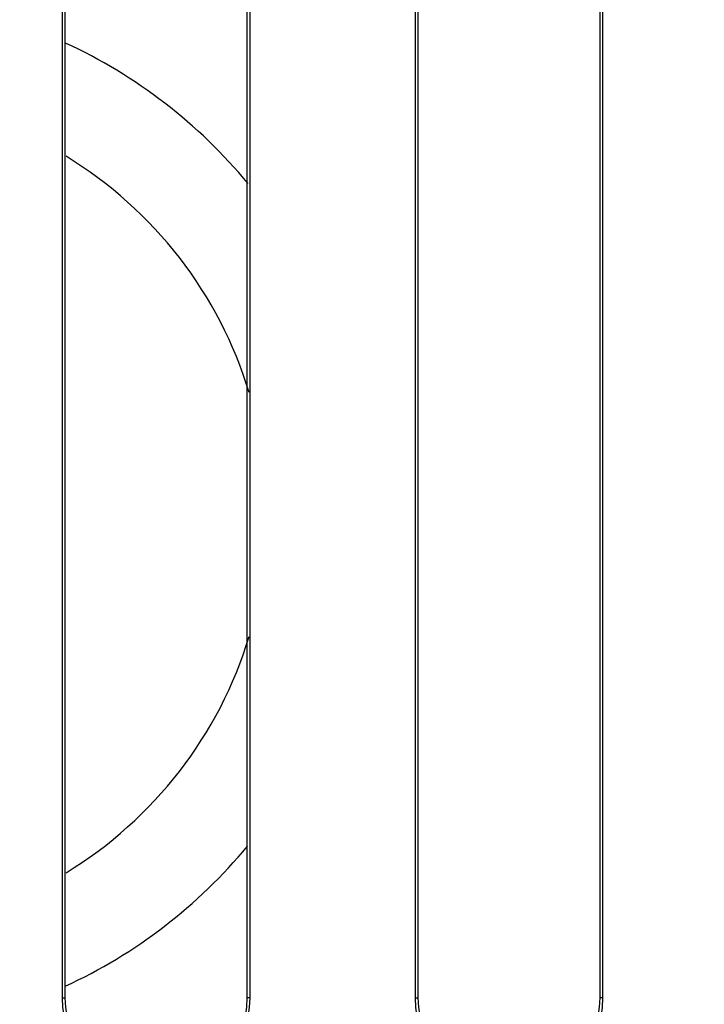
# Paper-space layout '170608_CRESCAD_1' of a CAD drawing. Header units: inches. Extents: x 0 to 17, y 0 to 11.
# Tile 28 of 139: x 9.794 to 10.064, y 6.441 to 6.829. Entities that reach past the tile are written whole.
import ezdxf
from ezdxf.enums import TextEntityAlignment as Align

# ---------------------------------------------------------------- set-up
doc = ezdxf.new("R2010")
doc.units = ezdxf.units.IN
doc.header["$LTSCALE"] = 0.935
doc.header["$MEASUREMENT"] = 0
doc.layers.get('0').update_dxf_attribs({"linetype": 'CONTINUOUS'})
doc.layers.add('DIM', color=7, linetype='CONTINUOUS')
doc.styles.get("Standard").update_dxf_attribs({"font": 'simplex.shx'})
doc.dimstyles.new('DIMSTYLE_1', dxfattribs={"dimtxt": 0.125, "dimasz": 0.18, "dimexe": 0.125, "dimexo": 0.0625, "dimgap": 0.0625, "dimtad": 0, "dimtih": 1, "dimtoh": 1, "dimdec": 3, "dimzin": 4, "dimdsep": 46, "dimtxsty": 'STANDARD', "dimblk": '_FILLED', "dimblk1": '_FILLED', "dimblk2": '_FILLED', "dimcen": 0.09, "dimadec": 0, "dimazin": 0, "dimtp": 0.001, "dimtm": 0.001, "dimtfac": 1, "dimtdec": 3, "dimtofl": 0, "dimtmove": 0, "dimatfit": 3, "dimldrblk": '_FILLED', "dimfxl": 1, "dimtolj": 1, "dimtzin": 4, "dimarcsym": 0})

# ---------------------------------------------------------------- blocks, each defined once
blk = doc.blocks.new('_FILLED')
at = {"color": 0, "linetype": 'BYBLOCK'}
blk.add_solid([(0, 0), (-1, 0.1736111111), (-1, -0.1736111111)], dxfattribs=at)
blk = doc.blocks.new('*D1')
at = {"layer": 'DIM', "color": 5, "linetype": 'CONTINUOUS'}
for p, q in [((9.3397809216, 8.7082803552), (11.1813757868, 8.7082803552)), ((11.0563757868, 8.7082803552), (11.0563757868, 6.8980497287)), ((11.0563757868, 5.1402803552), (11.0563757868, 6.4605497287)), ((10.2899315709, 5.1402803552), (11.1813757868, 5.1402803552))]:
    blk.add_line(p, q, dxfattribs=at)
at = {"layer": 'DIM', "color": 5, "linetype": 'CONTINUOUS', "xscale": 0.18, "yscale": 0.18, "zscale": 0.18}
for p, rotation in [((11.0563757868, 8.7082803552), 90), ((11.0563757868, 5.1402803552), 270)]:
    blk.add_blockref('_FILLED', p, dxfattribs=dict(at, rotation=rotation))
at = {"layer": 'DIM', "color": 5, "linetype": 'CONTINUOUS'}
for s, p, p2 in [('3.568', (10.6188757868, 6.7105497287), (11.2438757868, 6.7105497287)), ('[', (10.6188757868, 6.5230497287), (10.7438757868, 6.5230497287)), (']', (11.3688757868, 6.5230497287), (11.4938757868, 6.5230497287)), ('90,63', (10.7438757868, 6.5230497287), (11.3688757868, 6.5230497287))]:
    blk.add_text(s, height=0.125, dxfattribs=at).set_placement(p, p2, align=Align.FIT)

psp = doc.layouts.new('170608_CRESCAD_1')

# ---------------------------------------------------------------- linework, layer by layer
at = {"color": 7, "linetype": 'CONTINUOUS'}
for p, q in [((9.8106102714, 7.3552803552), (9.8106102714, 6.4432803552)), ((9.8117184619, 7.3552803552), (9.8117184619, 6.4432803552)), ((9.883502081, 6.4432803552), (9.883502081, 7.3552803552)), ((9.8846102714, 6.4432803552), (9.8846102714, 7.3552803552)), ((9.9496102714, 7.3552803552), (9.9496102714, 6.4432803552)), ((9.9507184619, 7.3552803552), (9.9507184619, 6.4432803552)), ((10.022502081, 6.4432803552), (10.022502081, 7.3552803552)), ((10.0236102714, 6.4432803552), (10.0236102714, 7.3552803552)), ((9.8106102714, 6.4432803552), (9.8117184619, 6.4432803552)), ((9.8846102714, 6.4432803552), (9.883502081, 6.4432803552)), ((9.9496102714, 6.4432803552), (9.9507184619, 6.4432803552)), ((10.0236102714, 6.4432803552), (10.022502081, 6.4432803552))]:
    psp.add_line(p, q, dxfattribs=at)
for centre, radius, start, end in [((9.7260697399, 6.6337941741), 0.2047244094, 39.574687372, 65.2049186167), ((9.7260697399, 6.6337941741), 0.1653542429, 16.8876174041, 58.6325652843), ((9.7260697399, 6.6337941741), 0.1653542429, 301.3868530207, 343.1104831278), ((9.7260697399, 6.6337941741), 0.2047244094, 294.7490230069, 320.3260574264), ((9.8476102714, 6.4432803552), 0.037, 180, 360), ((9.8476102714, 6.4432803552), 0.0358918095, 180, 360), ((9.9866102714, 6.4432803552), 0.037, 180, 360), ((9.9866102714, 6.4432803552), 0.0358918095, 180, 360)]:
    psp.add_arc(centre, radius, start, end, dxfattribs=at)

# ---------------------------------------------------------------- dimensions: what is measured, and where the dimension line sits
at = {"layer": 'DIM', "color": 5, "linetype": 'CONTINUOUS'}
dim = psp.add_linear_dim(base=(11.0563757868, 5.1402803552), p1=(9.2772809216, 8.7082803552), p2=(10.2274315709, 5.1402803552), angle=270, text='<>\\P[]', dimstyle='DIMSTYLE_1', dxfattribs=at)
dim.commit()
dim.dimension.update_dxf_attribs({"geometry": '*D1', "text_midpoint": (11.0563757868, 6.6792997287), "dimtype": 160})

doc.saveas('drawing.dxf')
